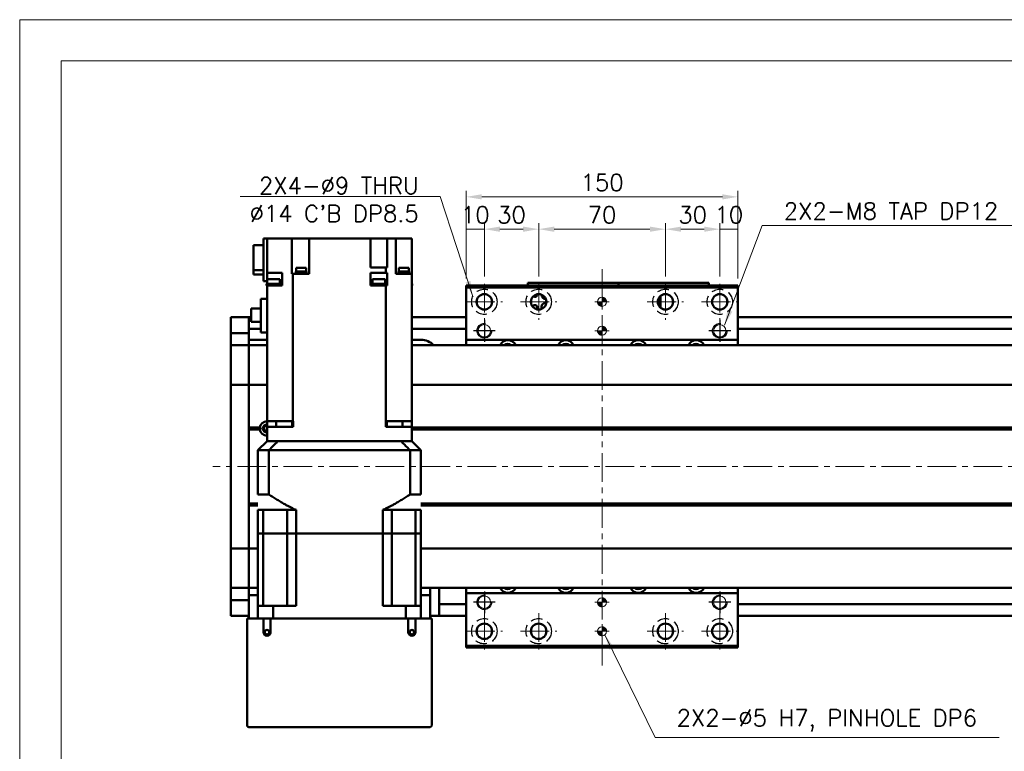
# Model space of a CAD drawing. Header units: millimetres. Extents: x 46891 to 50463, y 6223 to 9884.
# Tile 3 of 5: x 48547 to 49090, y 9480 to 9884. Entities that reach past the tile are written whole.
import ezdxf

# ---------------------------------------------------------------- set-up
doc = ezdxf.new("R2010")
doc.units = ezdxf.units.MM
doc.header["$LTSCALE"] = 0.5
doc.linetypes.add('CENTER', pattern=[50.8, 31.75, -6.35, 6.35, -6.35])
doc.linetypes.add('HIDDENX2', pattern=[19.05, 12.7, -6.35])
doc.layers.get('0').update_dxf_attribs({"lineweight": 20})
doc.layers.add('1', color=1, linetype='CENTER', lineweight=13)
doc.layers.add('외형선(ISO)', color=7, linetype='Continuous', lineweight=50)
for name, color, linetype in [('2', 2, 'HIDDENX2'), ('C', 1, 'CENTER'), ('DIM', 4, 'Continuous')]:
    doc.layers.add(name, color=color, linetype=linetype)
doc.styles.add('DSR TEXT', font='romans.shx', dxfattribs={"bigfont": 'whgtxt.shx'})
doc.styles.get("Standard").update_dxf_attribs({"font": 'romans.shx', "bigfont": 'whgtxt.shx'})
doc.dimstyles.new('DSR', dxfattribs={"dimscale": 2, "dimtxt": 3, "dimasz": 3, "dimexe": 0.5, "dimexo": 0.5, "dimgap": 0.5, "dimtad": 1, "dimdsep": 46, "dimtxsty": 'Standard', "dimcen": 2.5, "dimclrd": 4, "dimclre": 4, "dimclrt": 2, "dimadec": 0, "dimazin": 2, "dimtfac": 1, "dimtmove": 0, "dimatfit": 3, "dimfxl": 0, "dimlwd": -1, "dimlwe": -1, "dimarcsym": 0})

# ---------------------------------------------------------------- blocks, each defined once
blk = doc.blocks.new('A$C1C1952E1')
at = {"color": 1}
blk.add_lwpolyline([(0, 0), (420, 0), (420, 297), (0, 297)], close=True, dxfattribs=at)
at = {"color": 3}
blk.add_lwpolyline([(5, 5), (415, 5), (415, 292), (5, 292)], close=True, dxfattribs=at)
blk = doc.blocks.new('A$C33E56CC6')
h = blk.add_hatch()
h.set_pattern_fill('ANSI31', color=256, style=0)
h.set_pattern_definition([(45, (-7065.45672, -6508.5399), (-0.0883883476, 0.0883883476), [])])
h.paths.add_polyline_path([(4, 6.5, 0.414214), (1.5, 4), (4, 4)])
h.paths.add_polyline_path([(6.5, 4), (4, 4), (4, 1.5, 0.414214)])
blk.add_circle((4, 4), 2.5)
at = {"layer": '1'}
for p, q in [((4, 0), (4, 8)), ((0, 4), (8, 4))]:
    blk.add_line(p, q, dxfattribs=at)
blk = doc.blocks.new('tap8')
blk.add_circle((0, 0), 3.4)
at = {"layer": 'C', "color": 1, "linetype": 'CENTER'}
for p, q in [((0, -6.05), (0, 6.05)), ((-6.05, 0), (6.05, 0))]:
    blk.add_line(p, q, dxfattribs=at)
at = {"layer": 'DIM', "color": 3}
blk.add_arc((0, 0), 4, 263.8455, 189.4314, dxfattribs=at)
blk = doc.blocks.new('*D97')
at = {"color": 1, "linetype": 'ByBlock'}
for p, q in [((48793.25, 9741.29), (48793.25, 9771.76)), ((48803.25, 9742.29), (48803.25, 9771.76)), ((48803.25, 9768.46), (48793.25, 9768.46))]:
    blk.add_line(p, q, dxfattribs=at)
at = {"layer": 'Defpoints', "color": 0}
for p in [(48793.25, 9768.46), (48803.25, 9738.33), (48793.25, 9737.33)]:
    blk.add_point(p, dxfattribs=at)
at = {"color": 3, "insert": (48798.25, 9776.38), "char_height": 9.24, "attachment_point": 5, "style": 'DSR TEXT'}
blk.add_mtext('10', dxfattribs=at)
blk = doc.blocks.new('*D98')
at = {"color": 1, "linetype": 'ByBlock'}
for p, q in [((48803.25, 9742.29), (48803.25, 9771.76)), ((48833.25, 9742.29), (48833.25, 9771.76)), ((48811.83, 9768.46), (48824.67, 9768.46))]:
    blk.add_line(p, q, dxfattribs=at)
at = {"color": 1}
for points in [[(48811.83, 9769.89), (48811.83, 9767.02), (48803.25, 9768.46)], [(48824.67, 9769.89), (48824.67, 9767.02), (48833.25, 9768.46)]]:
    blk.add_solid(points, dxfattribs=at)
at = {"layer": 'Defpoints', "color": 0}
for p in [(48833.25, 9768.46), (48803.25, 9738.33), (48833.25, 9738.33)]:
    blk.add_point(p, dxfattribs=at)
at = {"color": 3, "insert": (48818.25, 9776.38), "char_height": 9.24, "attachment_point": 5, "style": 'DSR TEXT'}
blk.add_mtext('30', dxfattribs=at)
blk = doc.blocks.new('*D99')
at = {"color": 1, "linetype": 'ByBlock'}
for p, q in [((48833.25, 9742.29), (48833.25, 9771.76)), ((48903.25, 9742.29), (48903.25, 9771.76)), ((48841.83, 9768.46), (48894.67, 9768.46))]:
    blk.add_line(p, q, dxfattribs=at)
at = {"color": 1}
for points in [[(48841.83, 9769.89), (48841.83, 9767.02), (48833.25, 9768.46)], [(48894.67, 9769.89), (48894.67, 9767.02), (48903.25, 9768.46)]]:
    blk.add_solid(points, dxfattribs=at)
at = {"layer": 'Defpoints', "color": 0}
for p in [(48903.25, 9768.46), (48833.25, 9738.33), (48903.25, 9738.33)]:
    blk.add_point(p, dxfattribs=at)
at = {"color": 3, "insert": (48868.25, 9776.38), "char_height": 9.24, "attachment_point": 5, "style": 'DSR TEXT'}
blk.add_mtext('70', dxfattribs=at)
blk = doc.blocks.new('*D100')
at = {"color": 1, "linetype": 'ByBlock'}
for p, q in [((48903.25, 9742.29), (48903.25, 9771.76)), ((48933.25, 9742.29), (48933.25, 9771.76)), ((48911.83, 9768.46), (48924.67, 9768.46))]:
    blk.add_line(p, q, dxfattribs=at)
at = {"color": 1}
for points in [[(48911.83, 9769.89), (48911.83, 9767.02), (48903.25, 9768.46)], [(48924.67, 9769.89), (48924.67, 9767.02), (48933.25, 9768.46)]]:
    blk.add_solid(points, dxfattribs=at)
at = {"layer": 'Defpoints', "color": 0}
for p in [(48933.25, 9768.46), (48903.25, 9738.33), (48933.25, 9738.33)]:
    blk.add_point(p, dxfattribs=at)
at = {"color": 3, "insert": (48918.25, 9776.38), "char_height": 9.24, "attachment_point": 5, "style": 'DSR TEXT'}
blk.add_mtext('30', dxfattribs=at)
blk = doc.blocks.new('*D101')
at = {"color": 1, "linetype": 'ByBlock'}
for p, q in [((48933.25, 9742.29), (48933.25, 9771.76)), ((48943.25, 9741.29), (48943.25, 9771.76)), ((48933.25, 9768.46), (48943.25, 9768.46))]:
    blk.add_line(p, q, dxfattribs=at)
at = {"layer": 'Defpoints', "color": 0}
for p in [(48943.25, 9768.46), (48933.25, 9738.33), (48943.25, 9737.33)]:
    blk.add_point(p, dxfattribs=at)
at = {"color": 3, "insert": (48938.25, 9776.38), "char_height": 9.24, "attachment_point": 5, "style": 'DSR TEXT'}
blk.add_mtext('10', dxfattribs=at)
blk = doc.blocks.new('*D102')
at = {"color": 1, "linetype": 'ByBlock'}
for p, q in [((48793.25, 9741.29), (48793.25, 9789.62)), ((48943.25, 9741.29), (48943.25, 9789.62)), ((48934.67, 9786.32), (48801.83, 9786.32))]:
    blk.add_line(p, q, dxfattribs=at)
at = {"color": 1}
for points in [[(48801.83, 9787.75), (48801.83, 9784.89), (48793.25, 9786.32)], [(48934.67, 9787.75), (48934.67, 9784.89), (48943.25, 9786.32)]]:
    blk.add_solid(points, dxfattribs=at)
at = {"layer": 'Defpoints', "color": 0}
for p in [(48793.25, 9786.32), (48793.25, 9737.33), (48943.25, 9737.33)]:
    blk.add_point(p, dxfattribs=at)
at = {"color": 3, "insert": (48868.25, 9794.24), "char_height": 9.24, "attachment_point": 5, "style": 'DSR TEXT'}
blk.add_mtext('150', dxfattribs=at)

msp = doc.modelspace()

# ---------------------------------------------------------------- linework, layer by layer
at = {"layer": '1'}
for p, q in [((48868.24958, 9527.328), (48868.24958, 9747.328)), ((48803.24958, 9738.328), (48803.24958, 9718.328)), ((48833.24958, 9738.328), (48833.24958, 9718.328)), ((48903.24958, 9738.328), (48903.24958, 9718.328)), ((48933.24958, 9738.328), (48933.24958, 9718.328)), ((48793.24958, 9728.328), (48813.24958, 9728.328)), ((48823.24958, 9728.328), (48843.24958, 9728.328)), ((48893.24958, 9728.328), (48913.24958, 9728.328)), ((48923.24958, 9728.328), (48943.24958, 9728.328)), ((49343.24958, 9637.328), (48653.24958, 9637.328)), ((48803.24958, 9556.328), (48803.24958, 9536.328)), ((48833.24958, 9556.328), (48833.24958, 9536.328)), ((48903.24958, 9556.328), (48903.24958, 9536.328)), ((48933.24958, 9556.328), (48933.24958, 9536.328)), ((48793.24958, 9546.328), (48813.24958, 9546.328)), ((48823.24958, 9546.328), (48843.24958, 9546.328)), ((48893.24958, 9546.328), (48913.24958, 9546.328)), ((48923.24958, 9546.328), (48943.24958, 9546.328))]:
    msp.add_line(p, q, dxfattribs=at)
at = {"layer": '2'}
for centre in [(48803.24958, 9728.328), (48833.24958, 9728.328), (48903.24958, 9728.328), (48933.24958, 9728.328), (48803.24958, 9546.328), (48833.24958, 9546.328), (48903.24958, 9546.328), (48933.24958, 9546.328)]:
    msp.add_circle(centre, 7, dxfattribs=at)
at = {"layer": '외형선(ISO)'}
for p, q in [((48681.24958, 9759.63358), (48675.74958, 9759.63358)), ((48675.74958, 9745.73793), (48675.74958, 9759.63358)), ((48681.24958, 9763.328), (48683.24958, 9763.328)), ((48681.24958, 9739.828), (48681.24958, 9763.328)), ((48683.24958, 9763.328), (48683.24958, 9744.328)), ((48691.80574, 9763.328), (48683.24958, 9763.328)), ((48691.80574, 9763.328), (48696.88247, 9763.328)), ((48696.88247, 9743.828), (48696.88247, 9763.328)), ((48702.04958, 9763.328), (48696.88247, 9763.328)), ((48702.04958, 9763.328), (48706.54958, 9763.328)), ((48706.54958, 9743.828), (48706.54958, 9763.328)), ((48740.44958, 9763.328), (48706.54958, 9763.328)), ((48740.44958, 9763.328), (48740.44958, 9747.328)), ((48740.44958, 9763.328), (48744.44958, 9763.328)), ((48749.57153, 9763.328), (48744.44958, 9763.328)), ((48749.57153, 9747.328), (48749.57153, 9763.328)), ((48749.58225, 9763.328), (48749.57153, 9763.328)), ((48749.58225, 9763.328), (48754.34958, 9763.328)), ((48754.34958, 9743.828), (48754.34958, 9763.328)), ((48754.34958, 9763.328), (48758.84958, 9763.328)), ((48763.24958, 9763.328), (48758.84958, 9763.328)), ((48763.24958, 9743.828), (48763.24958, 9763.328)), ((48675.74958, 9743.42242), (48675.74958, 9745.73793)), ((48675.74958, 9745.73793), (48681.24958, 9745.73793)), ((48675.74958, 9743.42242), (48681.24958, 9743.42242)), ((48683.24958, 9744.328), (48691.64958, 9744.328)), ((48683.24958, 9739.828), (48683.24958, 9744.328)), ((48691.64958, 9739.328), (48691.64958, 9744.328)), ((48696.88247, 9743.828), (48696.91691, 9743.828)), ((48697.58339, 9743.828), (48696.91691, 9743.828)), ((48697.58339, 9662.328), (48697.58339, 9743.828)), ((48697.58339, 9743.828), (48706.54958, 9743.828)), ((48705.05101, 9744.328), (48699.05101, 9744.328)), ((48699.05101, 9744.328), (48699.05101, 9743.828)), ((48705.00101, 9745.028), (48699.10101, 9745.028)), ((48699.10101, 9745.028), (48699.10101, 9744.328)), ((48704.80101, 9747.028), (48699.30101, 9747.028)), ((48699.30101, 9747.028), (48699.30101, 9745.028)), ((48704.80101, 9747.028), (48704.80101, 9745.028)), ((48705.00101, 9745.028), (48705.00101, 9744.328)), ((48705.05101, 9744.328), (48705.05101, 9743.828)), ((48740.44958, 9747.328), (48748.91577, 9747.328)), ((48740.44958, 9744.328), (48748.91577, 9744.328)), ((48740.44958, 9739.328), (48740.44958, 9744.328)), ((48748.91577, 9744.328), (48748.91577, 9747.328)), ((48749.57153, 9747.328), (48748.91577, 9747.328)), ((48748.91577, 9744.328), (48749.57153, 9744.328)), ((48749.57153, 9739.328), (48749.57153, 9744.328)), ((48754.34958, 9743.828), (48754.69343, 9743.828)), ((48763.24958, 9743.828), (48754.69343, 9743.828)), ((48761.81052, 9744.328), (48755.81052, 9744.328)), ((48755.81052, 9744.328), (48755.81052, 9743.828)), ((48761.76052, 9745.028), (48755.86052, 9745.028)), ((48755.86052, 9745.028), (48755.86052, 9744.328)), ((48761.56052, 9747.028), (48756.06052, 9747.028)), ((48756.06052, 9747.028), (48756.06052, 9745.028)), ((48761.56052, 9747.028), (48761.56052, 9745.028)), ((48761.76052, 9745.028), (48761.76052, 9744.328)), ((48761.81052, 9744.328), (48761.81052, 9743.828)), ((48763.24958, 9662.328), (48763.24958, 9743.828)), ((48683.24958, 9739.828), (48681.24958, 9739.828)), ((48690.62968, 9738.328), (48683.02968, 9738.328)), ((48683.02968, 9737.328), (48683.02968, 9738.328)), ((48683.24958, 9739.828), (48683.24958, 9739.328)), ((48683.24958, 9739.328), (48683.24958, 9738.328)), ((48683.24958, 9739.328), (48683.32968, 9739.328)), ((48690.32968, 9740.928), (48683.32968, 9740.928)), ((48683.32968, 9738.328), (48683.32968, 9740.928)), ((48690.32968, 9738.328), (48690.32968, 9740.928)), ((48691.64958, 9739.328), (48690.32968, 9739.328)), ((48690.62968, 9737.328), (48690.62968, 9738.328)), ((48691.64958, 9739.328), (48691.68864, 9739.328)), ((48691.68864, 9739.328), (48691.68864, 9737.328)), ((48740.44816, 9739.328), (48740.44958, 9739.328)), ((48740.44816, 9739.328), (48740.44816, 9737.328)), ((48741.4602, 9739.328), (48740.44958, 9739.328)), ((48748.7602, 9738.328), (48741.1602, 9738.328)), ((48741.1602, 9737.328), (48741.1602, 9738.328)), ((48748.4602, 9740.928), (48741.4602, 9740.928)), ((48741.4602, 9738.328), (48741.4602, 9740.928)), ((48748.4602, 9738.328), (48748.4602, 9740.928)), ((48748.4602, 9739.328), (48749.57153, 9739.328)), ((48748.7602, 9737.328), (48748.7602, 9738.328)), ((48749.57153, 9739.328), (48749.57421, 9739.328)), ((48749.57421, 9739.328), (48749.57421, 9737.328)), ((48763.46948, 9738.328), (48763.24958, 9738.328)), ((48763.46948, 9737.328), (48763.46948, 9738.328)), ((48827.24958, 9738.82797), (48827.24958, 9738.82795)), ((48827.24958, 9738.82797), (48877.24958, 9738.82797)), ((48827.24958, 9737.328), (48827.24958, 9738.82795)), ((48830.24958, 9738.82795), (48874.24958, 9738.82795)), ((48877.24958, 9738.82797), (48877.24958, 9738.82795)), ((48877.24958, 9738.82797), (48927.24958, 9738.82797)), ((48877.24958, 9737.328), (48877.24958, 9738.82795)), ((48877.24958, 9738.82795), (48877.24958, 9737.328)), ((48880.24958, 9738.82795), (48924.24958, 9738.82795)), ((48927.24958, 9738.82795), (48927.24958, 9737.328)), ((48683.02968, 9737.328), (48683.24958, 9737.328)), ((48683.24958, 9737.328), (48683.24958, 9662.328)), ((48691.68864, 9737.328), (48683.24958, 9737.328)), ((48743.68628, 9737.328), (48740.44816, 9737.328)), ((48743.68628, 9737.328), (48746.23412, 9737.328)), ((48748.91577, 9737.328), (48746.23412, 9737.328)), ((48748.91577, 9737.328), (48748.91577, 9662.328)), ((48749.57421, 9737.328), (48748.91577, 9737.328)), ((48763.24958, 9737.328), (48763.46948, 9737.328)), ((48793.24958, 9737.328), (48793.24958, 9736.328)), ((48793.24958, 9737.328), (48943.24958, 9737.328)), ((48793.24958, 9736.328), (48793.24958, 9707.328)), ((48943.24958, 9736.328), (48793.24958, 9736.328)), ((48943.24958, 9736.328), (48943.24958, 9737.328)), ((48943.24958, 9707.328), (48943.24958, 9736.328)), ((48679.84958, 9711.428), (48679.84958, 9729.978)), ((48683.24958, 9729.978), (48679.84958, 9729.978)), ((48899.14958, 9727.20885), (48899.14958, 9729.44715)), ((48900.44958, 9731.52526), (48900.44958, 9726.02798)), ((48679.84958, 9724.653), (48674.44958, 9724.653)), ((48674.44958, 9717.203), (48674.44958, 9724.653)), ((48900.44958, 9726.02798), (48899.67573, 9726.02798)), ((48900.44958, 9726.02798), (48900.44958, 9725.13073)), ((48663.24958, 9716.828), (48663.24958, 9719.828)), ((48673.24958, 9719.828), (48663.24958, 9719.828)), ((48663.24958, 9716.828), (48663.24958, 9713.8884)), ((48673.24958, 9716.828), (48673.24958, 9719.828)), ((48673.24958, 9719.828), (48674.44958, 9719.828)), ((48673.24958, 9719.828), (48673.24958, 9716.828)), ((48673.24958, 9716.828), (48673.24958, 9714.328)), ((48673.24958, 9713.8884), (48673.24958, 9716.828)), ((48674.44958, 9717.203), (48679.84958, 9717.203)), ((48763.24958, 9719.828), (48793.24958, 9719.828)), ((48943.24958, 9719.828), (49323.24958, 9719.828)), ((48663.24958, 9713.8884), (48663.24958, 9711.08836)), ((48663.24958, 9711.08836), (48663.24958, 9704.39465)), ((48673.24958, 9711.08836), (48663.24958, 9711.08836)), ((48673.24958, 9711.08836), (48673.24958, 9713.8884)), ((48673.24958, 9713.328), (48679.84958, 9713.328)), ((48673.24958, 9704.39465), (48673.24958, 9711.08836)), ((48683.24958, 9711.428), (48679.84958, 9711.428)), ((48763.24958, 9713.328), (48793.24958, 9713.328)), ((48943.24958, 9713.328), (49323.24958, 9713.328)), ((48683.24958, 9707.328), (48673.24958, 9707.328)), ((48768.24958, 9707.328), (48763.24958, 9707.328)), ((48793.24958, 9707.328), (48793.24958, 9704.328)), ((48943.24958, 9707.328), (48793.24958, 9707.328)), ((48943.24958, 9704.328), (48943.24958, 9707.328)), ((48663.24958, 9704.39465), (48663.24958, 9704.328)), ((48673.24958, 9704.39465), (48663.24958, 9704.39465)), ((48663.24958, 9701.63164), (48663.24958, 9704.328)), ((48673.24958, 9704.328), (48663.24958, 9704.328)), ((48663.24958, 9683.02352), (48663.24958, 9701.63164)), ((48673.24958, 9704.328), (48673.24958, 9704.39465)), ((48673.24958, 9704.328), (48673.24958, 9701.63164)), ((48673.24958, 9701.63164), (48673.24958, 9704.328)), ((48683.24958, 9704.328), (48673.24958, 9704.328)), ((48673.24958, 9701.63164), (48673.24958, 9683.02352)), ((48673.24958, 9683.02352), (48673.24958, 9701.63164)), ((49323.24958, 9704.328), (48763.24958, 9704.328)), ((48663.24958, 9683.02352), (48663.24958, 9682.55541)), ((48663.24958, 9680.55541), (48663.24958, 9682.55541)), ((48673.24958, 9682.55541), (48663.24958, 9682.55541)), ((48663.24958, 9680.55541), (48663.24958, 9594.10059)), ((48673.24958, 9682.55541), (48673.24958, 9683.02352)), ((48673.24958, 9683.02352), (48673.24958, 9682.55541)), ((48673.24958, 9682.55541), (48673.24958, 9680.55541)), ((48673.24958, 9680.55541), (48673.24958, 9682.55541)), ((48683.24958, 9682.55541), (48673.24958, 9682.55541)), ((48673.24958, 9594.10059), (48673.24958, 9680.55541)), ((48673.24958, 9680.55541), (48673.24958, 9658.828)), ((49323.24958, 9682.55541), (48763.24958, 9682.55541)), ((48683.24958, 9659.328), (48683.24958, 9662.328)), ((48683.24958, 9662.328), (48691.80574, 9662.328)), ((48688.3853, 9662.328), (48688.3853, 9659.328)), ((48696.91691, 9662.328), (48691.80574, 9662.328)), ((48696.91691, 9662.328), (48697.58339, 9662.328)), ((48697.1727, 9659.328), (48697.1727, 9662.328)), ((48697.58339, 9662.328), (48697.59201, 9662.328)), ((48697.59201, 9659.328), (48697.59201, 9662.328)), ((48748.90715, 9662.328), (48748.91577, 9662.328)), ((48748.90715, 9659.328), (48748.90715, 9662.328)), ((48748.91577, 9662.328), (48749.58225, 9662.328)), ((48749.32646, 9659.328), (48749.32646, 9662.328)), ((48754.69343, 9662.328), (48749.58225, 9662.328)), ((48754.69343, 9662.328), (48763.24958, 9662.328)), ((48758.11386, 9659.328), (48758.11386, 9662.328)), ((48763.24958, 9659.328), (48763.24958, 9662.328)), ((48679.28096, 9658.828), (48673.24958, 9658.828)), ((48679.74958, 9658.328), (48673.24958, 9658.328)), ((48679.28096, 9657.828), (48673.24958, 9657.828)), ((48673.24958, 9657.828), (48673.24958, 9616.828)), ((48681.97379, 9657.328), (48683.24958, 9657.328)), ((48690.24958, 9659.328), (48683.24958, 9659.328)), ((48683.24958, 9659.328), (48683.24958, 9651.328)), ((48697.59201, 9659.328), (48690.24958, 9659.328)), ((48756.24958, 9659.328), (48748.90715, 9659.328)), ((48763.24958, 9659.328), (48756.24958, 9659.328)), ((48763.24958, 9651.328), (48763.24958, 9659.328)), ((49309.28096, 9658.828), (48763.24958, 9658.828)), ((49309.74958, 9658.328), (48763.24958, 9658.328)), ((49309.28096, 9657.828), (48763.24958, 9657.828)), ((48683.24958, 9651.328), (48678.24958, 9646.328)), ((48683.33767, 9651.328), (48683.24958, 9651.328)), ((48683.33767, 9651.328), (48689.14255, 9651.328)), ((48689.24591, 9651.328), (48689.14255, 9651.328)), ((48757.25326, 9651.328), (48689.24591, 9651.328)), ((48690.24958, 9651.328), (48756.24958, 9651.328)), ((48757.25326, 9651.328), (48757.35661, 9651.328)), ((48757.35661, 9651.328), (48763.16149, 9651.328)), ((48763.16149, 9651.328), (48763.24958, 9651.328)), ((48768.24958, 9646.328), (48763.24958, 9651.328)), ((48684.24699, 9646.328), (48678.24958, 9646.328)), ((48678.24958, 9621.878), (48678.24958, 9646.328)), ((48684.24699, 9621.878), (48684.24699, 9646.328)), ((48762.25218, 9646.328), (48684.24699, 9646.328)), ((48768.24958, 9646.328), (48762.25218, 9646.328)), ((48762.25218, 9621.878), (48762.25218, 9646.328)), ((48768.24958, 9621.878), (48768.24958, 9646.328)), ((48678.24958, 9621.878), (48684.24699, 9621.878)), ((48762.25218, 9621.878), (48768.24958, 9621.878)), ((48678.24958, 9616.828), (48673.24958, 9616.828)), ((48678.24958, 9616.328), (48673.24958, 9616.328)), ((48678.24958, 9615.828), (48673.24958, 9615.828)), ((48673.24958, 9615.828), (48673.24958, 9594.10059)), ((48678.24958, 9613.328), (48681.19737, 9613.328)), ((48678.24958, 9600.328), (48678.24958, 9613.328)), ((48681.19737, 9613.328), (48694.39458, 9613.328)), ((48681.19737, 9600.328), (48681.19737, 9613.328)), ((48694.39458, 9613.328), (48699.24958, 9613.328)), ((48694.39458, 9600.328), (48694.39458, 9613.328)), ((48699.24958, 9600.328), (48699.24958, 9613.328)), ((48747.24958, 9613.328), (48752.10458, 9613.328)), ((48747.24958, 9600.328), (48747.24958, 9613.328)), ((48765.3018, 9613.328), (48752.10458, 9613.328)), ((48752.10458, 9600.328), (48752.10458, 9613.328)), ((48765.3018, 9613.328), (48768.24958, 9613.328)), ((48765.3018, 9600.328), (48765.3018, 9613.328)), ((49309.28096, 9616.828), (48768.24958, 9616.828)), ((49309.74958, 9616.328), (48768.24958, 9616.328)), ((49309.28096, 9615.828), (48768.24958, 9615.828)), ((48768.24958, 9600.328), (48768.24958, 9613.328)), ((48681.19737, 9600.328), (48678.24958, 9600.328)), ((48678.24958, 9600.328), (48678.24958, 9560.328)), ((48678.24958, 9600.328), (48681.19737, 9600.328)), ((48687.89458, 9600.328), (48681.19737, 9600.328)), ((48681.19737, 9560.328), (48681.19737, 9600.328)), ((48687.89458, 9600.328), (48681.19737, 9600.328)), ((48694.39458, 9600.328), (48687.89458, 9600.328)), ((48694.39458, 9600.328), (48687.89458, 9600.328)), ((48699.24958, 9600.328), (48694.39458, 9600.328)), ((48694.39458, 9560.328), (48694.39458, 9600.328)), ((48694.39458, 9600.328), (48699.24958, 9600.328)), ((48699.24958, 9600.328), (48699.24958, 9560.328)), ((48747.24958, 9600.328), (48699.24958, 9600.328)), ((48747.24958, 9600.328), (48699.24958, 9600.328)), ((48747.24958, 9600.328), (48747.24958, 9560.328)), ((48752.10458, 9600.328), (48747.24958, 9600.328)), ((48747.24958, 9600.328), (48752.10458, 9600.328)), ((48752.10458, 9560.328), (48752.10458, 9600.328)), ((48758.60458, 9600.328), (48752.10458, 9600.328)), ((48758.60458, 9600.328), (48752.10458, 9600.328)), ((48765.3018, 9600.328), (48758.60458, 9600.328)), ((48765.3018, 9600.328), (48758.60458, 9600.328)), ((48768.24958, 9600.328), (48765.3018, 9600.328)), ((48765.3018, 9560.328), (48765.3018, 9600.328)), ((48765.3018, 9600.328), (48768.24958, 9600.328)), ((48768.24958, 9600.328), (48768.24958, 9560.328)), ((48663.24958, 9592.10059), (48663.24958, 9594.10059)), ((48663.24958, 9592.10059), (48663.24958, 9591.63248)), ((48673.24958, 9592.10059), (48663.24958, 9592.10059)), ((48663.24958, 9573.02435), (48663.24958, 9591.63248)), ((48673.24958, 9594.10059), (48673.24958, 9592.10059)), ((48673.24958, 9592.10059), (48673.24958, 9594.10059)), ((48673.24958, 9591.63248), (48673.24958, 9592.10059)), ((48673.24958, 9592.10059), (48673.24958, 9591.63248)), ((48678.24958, 9592.10059), (48673.24958, 9592.10059)), ((48673.24958, 9591.63248), (48673.24958, 9573.02435)), ((48673.24958, 9573.02435), (48673.24958, 9591.63248)), ((49323.24958, 9592.10059), (48768.24958, 9592.10059)), ((48663.24958, 9570.328), (48663.24958, 9573.02435)), ((48663.24958, 9570.328), (48663.24958, 9570.26134)), ((48673.24958, 9570.328), (48663.24958, 9570.328)), ((48663.24958, 9570.26134), (48663.24958, 9563.56764)), ((48673.24958, 9570.26134), (48663.24958, 9570.26134)), ((48673.24958, 9573.02435), (48673.24958, 9570.328)), ((48673.24958, 9570.328), (48673.24958, 9573.02435)), ((48673.24958, 9570.26134), (48673.24958, 9570.328)), ((48678.24958, 9570.328), (48673.24958, 9570.328)), ((48673.24958, 9569.34886), (48673.24958, 9570.26134)), ((48673.24958, 9569.34886), (48673.24958, 9566.328)), ((49323.24958, 9570.328), (48768.24958, 9570.328)), ((48773.24958, 9566.328), (48773.24958, 9570.328)), ((48778.24958, 9565.328), (48778.24958, 9570.328)), ((48793.24958, 9570.328), (48793.24958, 9567.328)), ((48943.24958, 9567.328), (48943.24958, 9570.328)), ((48673.24958, 9566.328), (48678.24958, 9566.328)), ((48673.24958, 9553.328), (48673.24958, 9566.328)), ((48768.24958, 9566.328), (48773.24958, 9566.328)), ((48773.24958, 9566.328), (48773.24958, 9553.328)), ((48778.24958, 9561.328), (48778.24958, 9565.328)), ((48793.24958, 9567.328), (48793.24958, 9538.328)), ((48793.24958, 9567.328), (48943.24958, 9567.328)), ((48943.24958, 9538.328), (48943.24958, 9567.328)), ((48663.24958, 9563.56764), (48663.24958, 9560.7676)), ((48673.24958, 9563.56764), (48663.24958, 9563.56764)), ((48663.24958, 9560.7676), (48663.24958, 9557.828)), ((48678.24958, 9560.328), (48686.65723, 9560.328)), ((48678.24958, 9553.328), (48678.24958, 9560.328)), ((48699.24958, 9560.328), (48686.65723, 9560.328)), ((48686.65723, 9553.328), (48686.65723, 9560.328)), ((48759.84193, 9560.328), (48747.24958, 9560.328)), ((48759.84193, 9560.328), (48768.24958, 9560.328)), ((48759.84193, 9553.328), (48759.84193, 9560.328)), ((48768.24958, 9553.328), (48768.24958, 9560.328)), ((48778.24958, 9561.328), (48778.24958, 9560.328)), ((48778.24958, 9561.328), (48793.24958, 9561.328)), ((48778.24958, 9557.828), (48778.24958, 9560.328)), ((48943.24958, 9561.328), (49323.24958, 9561.328)), ((48663.24958, 9554.828), (48663.24958, 9557.828)), ((48673.24958, 9554.828), (48663.24958, 9554.828)), ((48673.24958, 9553.328), (48672.24958, 9553.328)), ((48672.24958, 9494.328), (48672.24958, 9553.328)), ((48681.24958, 9553.328), (48673.24958, 9553.328)), ((48685.24958, 9553.328), (48681.24958, 9553.328)), ((48681.24958, 9553.328), (48681.24958, 9545.828)), ((48685.24958, 9545.828), (48685.24958, 9553.328)), ((48761.24958, 9553.328), (48685.24958, 9553.328)), ((48765.24958, 9553.328), (48761.24958, 9553.328)), ((48761.24958, 9553.328), (48761.24958, 9545.828)), ((48765.24958, 9545.828), (48765.24958, 9553.328)), ((48773.24958, 9553.328), (48765.24958, 9553.328)), ((48773.24958, 9554.828), (48778.24958, 9554.828)), ((48774.24958, 9553.328), (48773.24958, 9553.328)), ((48774.24958, 9553.328), (48774.24958, 9494.328)), ((48778.24958, 9557.828), (48778.24958, 9554.828)), ((48778.24958, 9554.828), (48793.24958, 9554.828)), ((48943.24958, 9554.828), (49323.24958, 9554.828)), ((48793.24958, 9538.328), (48793.24958, 9537.328)), ((48793.24958, 9538.328), (48943.24958, 9538.328)), ((48793.24958, 9537.328), (48943.24958, 9537.328)), ((48943.24958, 9537.328), (48943.24958, 9538.328)), ((48773.24958, 9493.328), (48673.24958, 9493.328))]:
    msp.add_line(p, q, dxfattribs=at)
for centre, radius in [((48803.24958, 9728.328), 4.25), ((48833.24958, 9728.328), 4.25), ((48903.24958, 9728.328), 4.25), ((48933.24958, 9728.328), 4.25), ((48803.24958, 9546.328), 4.25), ((48833.24958, 9546.328), 4.25), ((48903.24958, 9546.328), 4.25), ((48933.24958, 9546.328), 4.25), ((48683.24958, 9545.828), 1.2295), ((48763.24958, 9545.828), 1.2295)]:
    msp.add_circle(centre, radius, dxfattribs=at)
for centre, radius, start, end in [((48831.24958, 9732.32799), 1.2295, 224.8440709, 8.2860756), ((48837.24958, 9725.32799), 2.5, 84.966808, 201.293326), ((48837.24958, 9732.32799), 2.5, 180.539609, 269.4603357), ((48831.24958, 9725.32799), 1.2295, 302.7008781, 169.9190548), ((48768.24958, 9697.328), 10, 44.4270041, 90), ((48816.24958, 9702.328), 4.75, 24.9010693, 155.0989307), ((48848.24958, 9702.328), 4.75, 24.9010693, 155.0989307), ((48888.24958, 9702.328), 4.75, 24.9010693, 155.0989307), ((48920.24958, 9702.328), 4.75, 24.9010693, 155.0989307), ((48816.24958, 9702.328), 2.75, 46.6582575, 133.3417425), ((48848.24958, 9702.328), 2.75, 46.6582575, 133.3417425), ((48888.24958, 9702.328), 2.75, 46.6582575, 133.3417425), ((48920.24958, 9702.328), 2.75, 46.6582575, 133.3417425), ((48683.24958, 9658.328), 4, 90, 172.8192441), ((48683.24958, 9658.328), 4, 187.1807558, 270), ((48683.24958, 9658.328), 2.25, 90, 270), ((48683.24958, 9658.328), 1.621, 90, 270), ((48816.24958, 9572.328), 4.75, 204.9010555, 335.0989445), ((48816.24958, 9572.328), 2.75, 226.658226, 313.341774), ((48848.24958, 9572.328), 4.75, 204.9010555, 335.0989445), ((48848.24958, 9572.328), 2.75, 226.658226, 313.341774), ((48888.24958, 9572.328), 4.75, 204.9010555, 335.0989445), ((48888.24958, 9572.328), 2.75, 226.658226, 313.341774), ((48920.24958, 9572.328), 4.75, 204.9010555, 335.0989445), ((48920.24958, 9572.328), 2.75, 226.658226, 313.341774), ((48683.24958, 9545.828), 2, 180, 0), ((48763.24958, 9545.828), 2, 180, 0), ((48673.24958, 9494.328), 1, 180, 270), ((48773.24958, 9494.328), 1, 270, 0)]:
    msp.add_arc(centre, radius, start, end, dxfattribs=at)
at = {"layer": '외형선(ISO)', "extrusion": (0, 0, -1)}
for centre, major_axis, start_param, end_param in [((48830.24958, 9738.82795), (-3, 0), 4.71224625, 6.28289987), ((48874.24958, 9738.82795), (3, 0), 6.283042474, 7.853981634), ((48880.24958, 9738.82795), (-3, 0), 4.712388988, 6.283185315), ((48924.24958, 9738.82795), (3, 0), 0, 1.570796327)]:
    msp.add_ellipse(centre, major_axis=major_axis, ratio=0.00001, start_param=start_param, end_param=end_param, dxfattribs=at)
at = {"layer": '외형선(ISO)'}
for points, degree in [([(48679.28096, 9658.828), (48679.51527, 9658.56231), (48679.74958, 9658.328)], 2), ([(48679.74958, 9658.328), (48679.51527, 9658.09368), (48679.28096, 9657.828)], 2), ([(48684.24699, 9646.328), (48684.81567, 9646.89722), (48685.94419, 9648.02657), (48687.61058, 9649.69336), (48688.70374, 9650.78617), (48689.24591, 9651.328)], 3), ([(48757.25326, 9651.328), (48757.7957, 9650.7859), (48758.88922, 9649.69272), (48760.55562, 9648.02592), (48761.68377, 9646.89695), (48762.25218, 9646.328)], 3)]:
    msp.add_open_spline(points, degree=degree, dxfattribs=at)
for points, weights in [([(48699.24958, 9613.328), (48692.32844, 9616.58501), (48684.24699, 9621.878)], [1.35416666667, 1.30973118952, 1.24342419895]), ([(48762.25218, 9621.878), (48754.17073, 9616.58501), (48747.24958, 9613.328)], [1.24342419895, 1.30973118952, 1.35416666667])]:
    msp.add_rational_spline(points, weights, degree=2, dxfattribs=at)

# ---------------------------------------------------------------- block references
at = {"xscale": 4.563000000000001, "yscale": 4.563000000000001, "zscale": 4.563000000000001}
msp.add_blockref('A$C1C1952E1', (48546.67132, 8528.99552), dxfattribs=at)
at = {"xscale": -1}
for name, p, rotation in [('A$C33E56CC6', (48864.24958, 9732.328), 180), ('tap8', (48803.24958, 9712.328), 90), ('A$C33E56CC6', (48864.24958, 9716.328), 180), ('tap8', (48933.24958, 9712.328), 90), ('tap8', (48803.24958, 9562.328), 90), ('A$C33E56CC6', (48864.24958, 9566.328), 180), ('tap8', (48933.24958, 9562.328), 90), ('A$C33E56CC6', (48864.24958, 9550.328), 180)]:
    msp.add_blockref(name, p, dxfattribs=dict(at, rotation=rotation))

# ---------------------------------------------------------------- texts
at = {"color": 3, "char_height": 9.24, "style": 'DSR TEXT'}
for s, insert, attachment_point in [("2X4-%%C9 THRU\\P%%C14 C'B DP8.5", (48767.05084, 9772.46582), 9), ('2X2-M8 TAP DP12', (48968.61159, 9773.83945), 7), ('2X2-%%C5 H7, PINHOLE DP6', (48909.43903, 9491.00458), 7)]:
    msp.add_mtext(s, dxfattribs=dict(at, insert=insert, attachment_point=attachment_point))

# ---------------------------------------------------------------- dimensions: what is measured, and where the dimension line sits
for base, p1, p2, picture, middle in [((48793.24958, 9786.31526), (48943.24958, 9737.328), (48793.24958, 9737.328), '*D102', (48868.24958, 9794.23526)), ((48793.24958, 9768.45504), (48803.24958, 9738.328), (48793.24958, 9737.328), '*D97', (48798.24958, 9776.37504)), ((48833.24958, 9768.45504), (48803.24958, 9738.328), (48833.24958, 9738.328), '*D98', (48818.24958, 9776.37504)), ((48903.24958, 9768.45504), (48833.24958, 9738.328), (48903.24958, 9738.328), '*D99', (48868.24958, 9776.37504)), ((48933.24958, 9768.45504), (48903.24958, 9738.328), (48933.24958, 9738.328), '*D100', (48918.24958, 9776.37504)), ((48943.24958, 9768.45504), (48933.24958, 9738.328), (48943.24958, 9737.328), '*D101', (48938.24958, 9776.37504))]:
    dim = msp.add_linear_dim(base=base, p1=p1, p2=p2, dimstyle='DSR', override={"dimscale": 3.3, "dimtxt": 2.8, "dimasz": 2.600136, "dimexe": 1, "dimexo": 1.2, "dimgap": 1, "dimdec": 4, "dimtxsty": 'DSR TEXT', "dimclrd": 1, "dimclre": 1, "dimclrt": 3, "dimtdec": 4, "dimtix": 1})
    dim.commit()
    dim.dimension.update_dxf_attribs({"geometry": picture, "text_midpoint": middle})

# ---------------------------------------------------------------- leaders
at = {"annotation_type": 0, "has_hookline": 1}
for points, hookline_direction, text_width in [([(48796.89164, 9731.25658), (48778.93129, 9786.5413), (48770.35084, 9786.5413)], 1, 98.615), ([(48935.82887, 9715.38533), (48956.73114, 9770.53945), (48965.31159, 9770.53945)], 0, 126.775), ([(48869.81403, 9544.37799), (48897.55858, 9487.70458), (48906.13903, 9487.70458)], 0, 178.0625)]:
    msp.add_leader(points, dimstyle='DSR', override={"dimscale": 3.3, "dimtxt": 2.8, "dimasz": 2.600136, "dimexe": 1, "dimexo": 1.2, "dimgap": 1, "dimdec": 4, "dimtxsty": 'DSR TEXT', "dimclrd": 1, "dimclre": 1, "dimclrt": 3, "dimtdec": 4, "dimtix": 1}, dxfattribs=dict(at, hookline_direction=hookline_direction, text_width=text_width))

doc.saveas('drawing.dxf')
